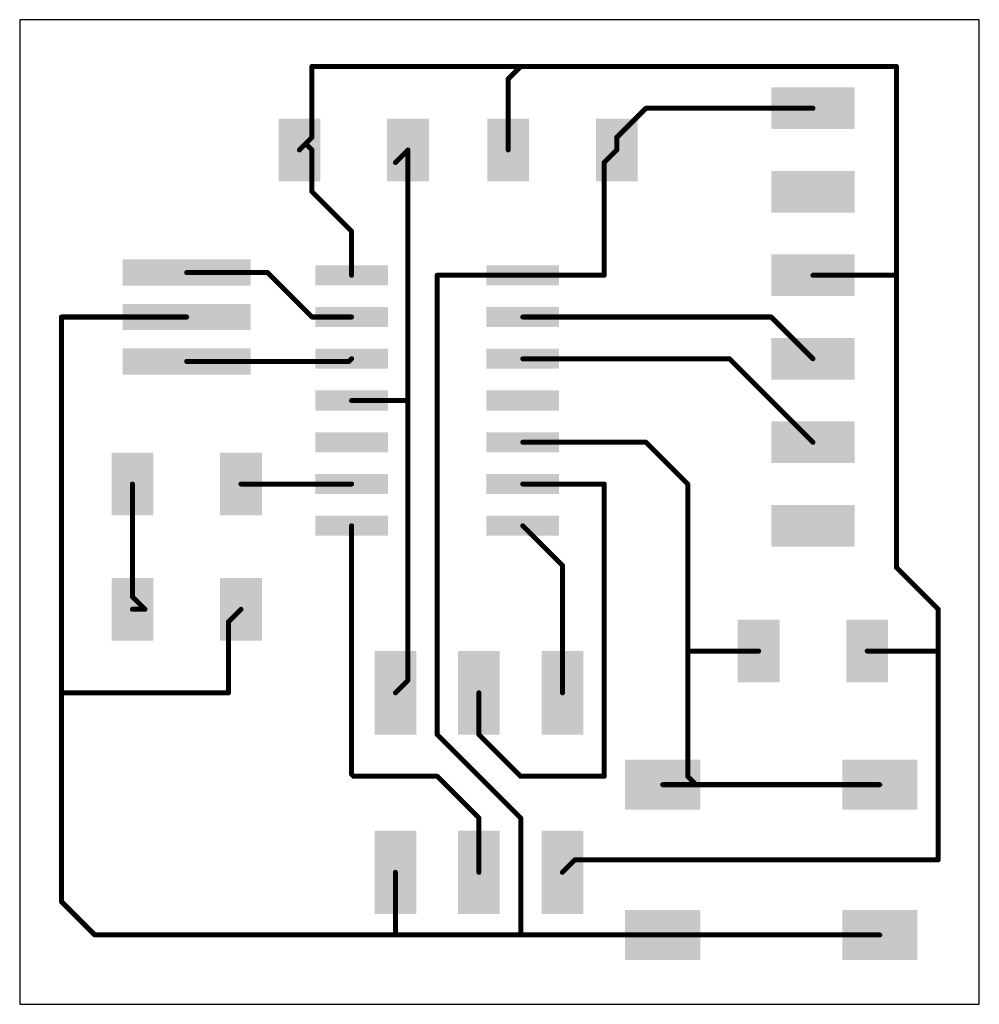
# Model space of a CAD drawing. Extents: x 0 to 29.2, y 0.7 to 30.6.
import ezdxf

# ---------------------------------------------------------------- set-up
doc = ezdxf.new("R2010")
doc.units = 0
doc.layers.add('1', color=22, linetype='CONTINUOUS')
doc.layers.add('20', color=30, linetype='CONTINUOUS')

# ---------------------------------------------------------------- blocks, each defined once
blk = doc.blocks.new('RECT')
blk.add_solid([(-0.5, -0.5), (0.5, -0.5), (-0.5, 0.5), (0.5, 0.5)])

msp = doc.modelspace()

# ---------------------------------------------------------------- linework, layer by layer
at = {"layer": '1', "const_width": 0.1524}
for points in [[(8.89, 29.21), (15.24, 29.21)], [(8.89, 27.051), (8.89, 29.21)], [(15.24, 29.21), (14.859, 28.829)], [(26.67, 29.21), (15.24, 29.21)], [(26.67, 22.86), (26.67, 29.21)], [(14.859, 26.67), (14.859, 28.829)], [(18.161, 27.051), (19.05, 27.94)], [(19.05, 27.94), (24.13, 27.94)], [(8.6995, 26.8605), (8.89, 27.051)], [(18.161, 27.051), (18.161, 26.67)], [(8.509, 26.67), (8.6995, 26.8605)], [(8.89, 26.67), (8.6995, 26.8605)], [(8.89, 25.4), (8.89, 26.67)], [(11.43, 26.289), (11.811, 26.67)], [(11.811, 19.1008), (11.811, 26.67)], [(18.161, 26.67), (17.78, 26.289)], [(17.78, 26.289), (17.78, 22.86)], [(10.0965, 24.1935), (8.89, 25.4)], [(10.0965, 22.86), (10.0965, 24.1935)], [(5.08, 22.94), (7.54, 22.94)], [(7.54, 22.94), (8.89, 21.59)], [(15.3035, 22.86), (12.7, 22.86)], [(12.7, 22.86), (12.7, 8.89)], [(17.78, 22.86), (15.3035, 22.86)], [(24.13, 22.86), (26.67, 22.86)], [(26.67, 22.86), (26.67, 13.97)], [(5.08, 21.59), (1.27, 21.59)], [(1.27, 10.16), (1.27, 21.59)], [(8.89, 21.59), (10.0965, 21.59)], [(15.3035, 21.59), (22.86, 21.59)], [(22.86, 21.59), (24.13, 20.32)], [(10.0165, 20.24), (10.0965, 20.32)], [(15.3035, 20.32), (21.59, 20.32)], [(21.59, 20.32), (24.13, 17.78)], [(5.08, 20.24), (10.0165, 20.24)], [(11.7602, 19.05), (11.811, 19.1008)], [(11.811, 19.1008), (11.811, 10.541)], [(10.0965, 19.05), (11.7602, 19.05)], [(15.3035, 17.78), (19.05, 17.78)], [(19.05, 17.78), (20.32, 16.51)], [(3.429, 16.51), (3.429, 13.081)], [(6.731, 16.51), (10.0965, 16.51)], [(17.78, 16.51), (15.3035, 16.51)], [(17.78, 7.62), (17.78, 16.51)], [(20.32, 11.43), (20.32, 16.51)], [(10.0965, 15.24), (10.0965, 7.6835)], [(15.3035, 15.24), (16.51, 14.0335)], [(16.51, 14.0335), (16.51, 10.16)], [(27.94, 12.7), (26.67, 13.97)], [(3.429, 13.081), (3.81, 12.7)], [(3.81, 12.7), (3.429, 12.7)], [(6.35, 12.319), (6.731, 12.7)], [(27.94, 11.43), (27.94, 12.7)], [(6.35, 10.16), (6.35, 12.319)], [(20.32, 11.43), (20.32, 7.62)], [(22.479, 11.43), (20.32, 11.43)], [(25.781, 11.43), (27.94, 11.43)], [(27.94, 5.08), (27.94, 11.43)], [(11.811, 10.541), (11.43, 10.16)], [(1.27, 10.16), (6.35, 10.16)], [(1.27, 3.81), (1.27, 10.16)], [(13.97, 10.16), (13.97, 8.89)], [(12.7, 8.89), (15.24, 6.35)], [(13.97, 8.89), (15.24, 7.62)], [(10.0965, 7.6835), (10.16, 7.62)], [(10.16, 7.62), (12.7, 7.62)], [(12.7, 7.62), (13.97, 6.35)], [(15.24, 7.62), (17.78, 7.62)], [(20.32, 7.62), (20.574, 7.366)], [(20.574, 7.366), (19.558, 7.366)], [(19.558, 7.366), (26.162, 7.366)], [(13.97, 6.35), (13.97, 4.7)], [(15.24, 6.35), (15.24, 2.794)], [(16.51, 4.7), (16.89, 5.08)], [(16.89, 5.08), (27.94, 5.08)], [(11.43, 4.7), (11.43, 2.794)], [(2.286, 2.794), (1.27, 3.81)], [(11.43, 2.794), (2.286, 2.794)], [(15.24, 2.794), (11.43, 2.794)], [(15.24, 2.794), (19.558, 2.794)], [(26.162, 2.794), (19.558, 2.794)]]:
    msp.add_lwpolyline(points, dxfattribs=at)
at = {"layer": '1', "const_width": 0.0762}
for points in [[(8.89, 29.2481, 1), (8.89, 29.1719)], [(8.9281, 29.21, 1), (8.8519, 29.21)], [(15.24, 29.2481, 1), (15.24, 29.1719)], [(15.2669, 29.1831, 1), (15.2131, 29.2369)], [(15.24, 29.1719, 1), (15.24, 29.2481)], [(26.7081, 29.21, 1), (26.6319, 29.21)], [(26.67, 29.1719, 1), (26.67, 29.2481)], [(14.8971, 28.829, 1), (14.8209, 28.829)], [(14.8321, 28.8559, 1), (14.8859, 28.8021)], [(19.05, 27.9781, 1), (19.05, 27.9019)], [(19.0769, 27.9131, 1), (19.0231, 27.9669)], [(24.13, 27.9019, 1), (24.13, 27.9781)], [(8.8519, 27.051, 1), (8.9281, 27.051)], [(8.9169, 27.0241, 1), (8.8631, 27.0779)], [(18.1991, 27.051, 1), (18.1229, 27.051)], [(18.1341, 27.0779, 1), (18.1879, 27.0241)], [(8.4821, 26.6969, 1), (8.5359, 26.6431)], [(8.7264, 26.8874, 1), (8.6726, 26.8336)], [(8.6726, 26.8874, 1), (8.7264, 26.8336)], [(8.7264, 26.8336, 1), (8.6726, 26.8874)], [(8.9281, 26.67, 1), (8.8519, 26.67)], [(8.8631, 26.6431, 1), (8.9169, 26.6969)], [(11.8491, 26.67, 1), (11.7729, 26.67)], [(11.8379, 26.6431, 1), (11.7841, 26.6969)], [(14.8209, 26.67, 1), (14.8971, 26.67)], [(18.1229, 26.67, 1), (18.1991, 26.67)], [(18.1879, 26.6431, 1), (18.1341, 26.6969)], [(11.4031, 26.3159, 1), (11.4569, 26.2621)], [(17.8181, 26.289, 1), (17.7419, 26.289)], [(17.7531, 26.3159, 1), (17.8069, 26.2621)], [(8.9169, 25.4269, 1), (8.8631, 25.3731)], [(8.8519, 25.4, 1), (8.9281, 25.4)], [(10.1346, 24.1935, 1), (10.0584, 24.1935)], [(10.0696, 24.1666, 1), (10.1234, 24.2204)], [(5.08, 22.9781, 1), (5.08, 22.9019)], [(7.5669, 22.9669, 1), (7.5131, 22.9131)], [(7.54, 22.9019, 1), (7.54, 22.9781)], [(10.0584, 22.86, 1), (10.1346, 22.86)], [(12.7, 22.8981, 1), (12.7, 22.8219)], [(12.7381, 22.86, 1), (12.6619, 22.86)], [(15.3035, 22.8981, 1), (15.3035, 22.8219)], [(15.3035, 22.8219, 1), (15.3035, 22.8981)], [(17.7419, 22.86, 1), (17.8181, 22.86)], [(17.78, 22.8219, 1), (17.78, 22.8981)], [(24.13, 22.8981, 1), (24.13, 22.8219)], [(26.7081, 22.86, 1), (26.6319, 22.86)], [(26.6319, 22.86, 1), (26.7081, 22.86)], [(26.67, 22.8219, 1), (26.67, 22.8981)], [(1.27, 21.6281, 1), (1.27, 21.5519)], [(1.3081, 21.59, 1), (1.2319, 21.59)], [(5.08, 21.5519, 1), (5.08, 21.6281)], [(8.89, 21.6281, 1), (8.89, 21.5519)], [(8.8631, 21.5631, 1), (8.9169, 21.6169)], [(10.0965, 21.5519, 1), (10.0965, 21.6281)], [(15.3035, 21.6281, 1), (15.3035, 21.5519)], [(22.8869, 21.6169, 1), (22.8331, 21.5631)], [(22.86, 21.5519, 1), (22.86, 21.6281)], [(10.1234, 20.2931, 1), (10.0696, 20.3469)], [(15.3035, 20.3581, 1), (15.3035, 20.2819)], [(21.6169, 20.3469, 1), (21.5631, 20.2931)], [(21.59, 20.2819, 1), (21.59, 20.3581)], [(24.1031, 20.2931, 1), (24.1569, 20.3469)], [(5.08, 20.2781, 1), (5.08, 20.2019)], [(9.9896, 20.2669, 1), (10.0434, 20.2131)], [(10.0165, 20.2019, 1), (10.0165, 20.2781)], [(11.8491, 19.1008, 1), (11.7729, 19.1008)], [(11.8379, 19.0739, 1), (11.7841, 19.1277)], [(10.0965, 19.0881, 1), (10.0965, 19.0119)], [(11.7333, 19.0769, 1), (11.7871, 19.0231)], [(11.7602, 19.0119, 1), (11.7602, 19.0881)], [(11.7729, 19.1008, 1), (11.8491, 19.1008)], [(15.3035, 17.8181, 1), (15.3035, 17.7419)], [(19.0769, 17.8069, 1), (19.0231, 17.7531)], [(19.05, 17.7419, 1), (19.05, 17.8181)], [(24.1031, 17.7531, 1), (24.1569, 17.8069)], [(3.4671, 16.51, 1), (3.3909, 16.51)], [(6.731, 16.5481, 1), (6.731, 16.4719)], [(10.0965, 16.4719, 1), (10.0965, 16.5481)], [(15.3035, 16.5481, 1), (15.3035, 16.4719)], [(17.8181, 16.51, 1), (17.7419, 16.51)], [(17.78, 16.4719, 1), (17.78, 16.5481)], [(20.3581, 16.51, 1), (20.2819, 16.51)], [(20.2931, 16.4831, 1), (20.3469, 16.5369)], [(10.1346, 15.24, 1), (10.0584, 15.24)], [(15.3304, 15.2669, 1), (15.2766, 15.2131)], [(16.5481, 14.0335, 1), (16.4719, 14.0335)], [(16.4831, 14.0066, 1), (16.5369, 14.0604)], [(26.6319, 13.97, 1), (26.7081, 13.97)], [(26.6969, 13.9969, 1), (26.6431, 13.9431)], [(3.3909, 13.081, 1), (3.4671, 13.081)], [(3.4559, 13.1079, 1), (3.4021, 13.0541)], [(3.429, 12.7381, 1), (3.429, 12.6619)], [(3.7831, 12.6731, 1), (3.8369, 12.7269)], [(3.81, 12.6619, 1), (3.81, 12.7381)], [(6.7579, 12.6731, 1), (6.7041, 12.7269)], [(27.9781, 12.7, 1), (27.9019, 12.7)], [(27.9131, 12.6731, 1), (27.9669, 12.7269)], [(6.3881, 12.319, 1), (6.3119, 12.319)], [(6.3231, 12.3459, 1), (6.3769, 12.2921)], [(20.3581, 11.43, 1), (20.2819, 11.43)], [(20.32, 11.4681, 1), (20.32, 11.3919)], [(20.2819, 11.43, 1), (20.3581, 11.43)], [(22.479, 11.3919, 1), (22.479, 11.4681)], [(25.781, 11.4681, 1), (25.781, 11.3919)], [(27.9781, 11.43, 1), (27.9019, 11.43)], [(27.9019, 11.43, 1), (27.9781, 11.43)], [(27.94, 11.3919, 1), (27.94, 11.4681)], [(11.7729, 10.541, 1), (11.8491, 10.541)], [(11.8379, 10.5141, 1), (11.7841, 10.5679)], [(1.27, 10.1981, 1), (1.27, 10.1219)], [(1.3081, 10.16, 1), (1.2319, 10.16)], [(1.2319, 10.16, 1), (1.3081, 10.16)], [(6.3119, 10.16, 1), (6.3881, 10.16)], [(6.35, 10.1219, 1), (6.35, 10.1981)], [(11.4031, 10.1869, 1), (11.4569, 10.1331)], [(14.0081, 10.16, 1), (13.9319, 10.16)], [(16.4719, 10.16, 1), (16.5481, 10.16)], [(12.6619, 8.89, 1), (12.7381, 8.89)], [(12.7269, 8.9169, 1), (12.6731, 8.8631)], [(13.9319, 8.89, 1), (14.0081, 8.89)], [(13.9969, 8.9169, 1), (13.9431, 8.8631)], [(10.0584, 7.6835, 1), (10.1346, 7.6835)], [(10.1234, 7.7104, 1), (10.0696, 7.6566)], [(10.16, 7.6581, 1), (10.16, 7.5819)], [(10.1331, 7.5931, 1), (10.1869, 7.6469)], [(12.7269, 7.6469, 1), (12.6731, 7.5931)], [(12.7, 7.5819, 1), (12.7, 7.6581)], [(15.24, 7.6581, 1), (15.24, 7.5819)], [(15.2131, 7.5931, 1), (15.2669, 7.6469)], [(17.7419, 7.62, 1), (17.8181, 7.62)], [(17.78, 7.5819, 1), (17.78, 7.6581)], [(20.2819, 7.62, 1), (20.3581, 7.62)], [(20.3469, 7.6469, 1), (20.2931, 7.5931)], [(19.558, 7.4041, 1), (19.558, 7.3279)], [(19.558, 7.4041, 1), (19.558, 7.3279)], [(20.5471, 7.3391, 1), (20.6009, 7.3929)], [(20.574, 7.3279, 1), (20.574, 7.4041)], [(26.162, 7.3279, 1), (26.162, 7.4041)], [(14.0081, 6.35, 1), (13.9319, 6.35)], [(13.9431, 6.3231, 1), (13.9969, 6.3769)], [(15.2781, 6.35, 1), (15.2019, 6.35)], [(15.2131, 6.3231, 1), (15.2669, 6.3769)], [(16.89, 5.1181, 1), (16.89, 5.0419)], [(16.9169, 5.0531, 1), (16.8631, 5.1069)], [(27.9019, 5.08, 1), (27.9781, 5.08)], [(27.94, 5.0419, 1), (27.94, 5.1181)], [(11.4681, 4.7, 1), (11.3919, 4.7)], [(13.9319, 4.7, 1), (14.0081, 4.7)], [(16.4831, 4.7269, 1), (16.5369, 4.6731)], [(1.2319, 3.81, 1), (1.3081, 3.81)], [(1.2969, 3.8369, 1), (1.2431, 3.7831)], [(2.286, 2.8321, 1), (2.286, 2.7559)], [(2.2591, 2.7671, 1), (2.3129, 2.8209)], [(11.43, 2.8321, 1), (11.43, 2.7559)], [(11.3919, 2.794, 1), (11.4681, 2.794)], [(11.43, 2.7559, 1), (11.43, 2.8321)], [(15.24, 2.8321, 1), (15.24, 2.7559)], [(15.2019, 2.794, 1), (15.2781, 2.794)], [(15.24, 2.7559, 1), (15.24, 2.8321)], [(19.558, 2.8321, 1), (19.558, 2.7559)], [(19.558, 2.7559, 1), (19.558, 2.8321)], [(26.162, 2.7559, 1), (26.162, 2.8321)]]:
    msp.add_lwpolyline(points, format="xyb", dxfattribs=at)
at = {"layer": '20'}
for p, q in [((29.19, 30.6326), (0, 30.6326)), ((0, 30.6326), (0, 0.6858)), ((29.19, 0.6858), (29.19, 30.6326)), ((0, 0.6858), (29.19, 0.6858))]:
    msp.add_line(p, q, dxfattribs=at)

# ---------------------------------------------------------------- block references
at = {"layer": '1'}
for p, xscale, yscale in [((24.13, 27.94), 2.54, 1.27), ((8.509, 26.67), 1.27, 1.905), ((11.811, 26.67), 1.27, 1.905), ((24.13, 25.4), 2.54, 1.27), ((24.13, 22.86), 2.54, 1.27), ((5.08, 22.94), 3.9, 0.8), ((24.13, 20.32), 2.54, 1.27), ((24.13, 17.78), 2.54, 1.27), ((3.429, 16.51), 1.27, 1.905), ((6.731, 16.51), 1.27, 1.905), ((24.13, 15.24), 2.54, 1.27), ((3.429, 12.7), 1.27, 1.905), ((6.731, 12.7), 1.27, 1.905), ((19.558, 7.366), 2.286, 1.524), ((26.162, 7.366), 2.286, 1.524), ((19.558, 2.794), 2.286, 1.524), ((26.162, 2.794), 2.286, 1.524)]:
    msp.add_blockref('RECT', p, dxfattribs=dict(at, xscale=xscale, yscale=yscale))
for p, xscale, yscale, rotation in [((14.859, 26.67), 1.27, 1.905, 180), ((18.161, 26.67), 1.27, 1.905, 180), ((10.0965, 22.86), 0.6096, 2.2098, 270), ((15.3035, 22.86), 0.6096, 2.2098, 270), ((5.08, 21.59), 3.9, 0.8, 180), ((10.0965, 21.59), 0.6096, 2.2098, 270), ((15.3035, 21.59), 0.6096, 2.2098, 270), ((5.08, 20.24), 3.9, 0.8, 180), ((10.0965, 20.32), 0.6096, 2.2098, 270), ((15.3035, 20.32), 0.6096, 2.2098, 270), ((10.0965, 19.05), 0.6096, 2.2098, 270), ((15.3035, 19.05), 0.6096, 2.2098, 270), ((10.0965, 17.78), 0.6096, 2.2098, 270), ((15.3035, 17.78), 0.6096, 2.2098, 270), ((10.0965, 16.51), 0.6096, 2.2098, 270), ((15.3035, 16.51), 0.6096, 2.2098, 270), ((10.0965, 15.24), 0.6096, 2.2098, 270), ((15.3035, 15.24), 0.6096, 2.2098, 270), ((22.479, 11.43), 1.27, 1.905, 180), ((25.781, 11.43), 1.27, 1.905, 180), ((11.43, 10.16), 2.54, 1.27, 270), ((13.97, 10.16), 2.54, 1.27, 270), ((16.51, 10.16), 2.54, 1.27, 270), ((11.43, 4.7), 2.54, 1.27, 270), ((13.97, 4.7), 2.54, 1.27, 270), ((16.51, 4.7), 2.54, 1.27, 270)]:
    msp.add_blockref('RECT', p, dxfattribs=dict(at, xscale=xscale, yscale=yscale, rotation=rotation))

doc.saveas('drawing.dxf')
